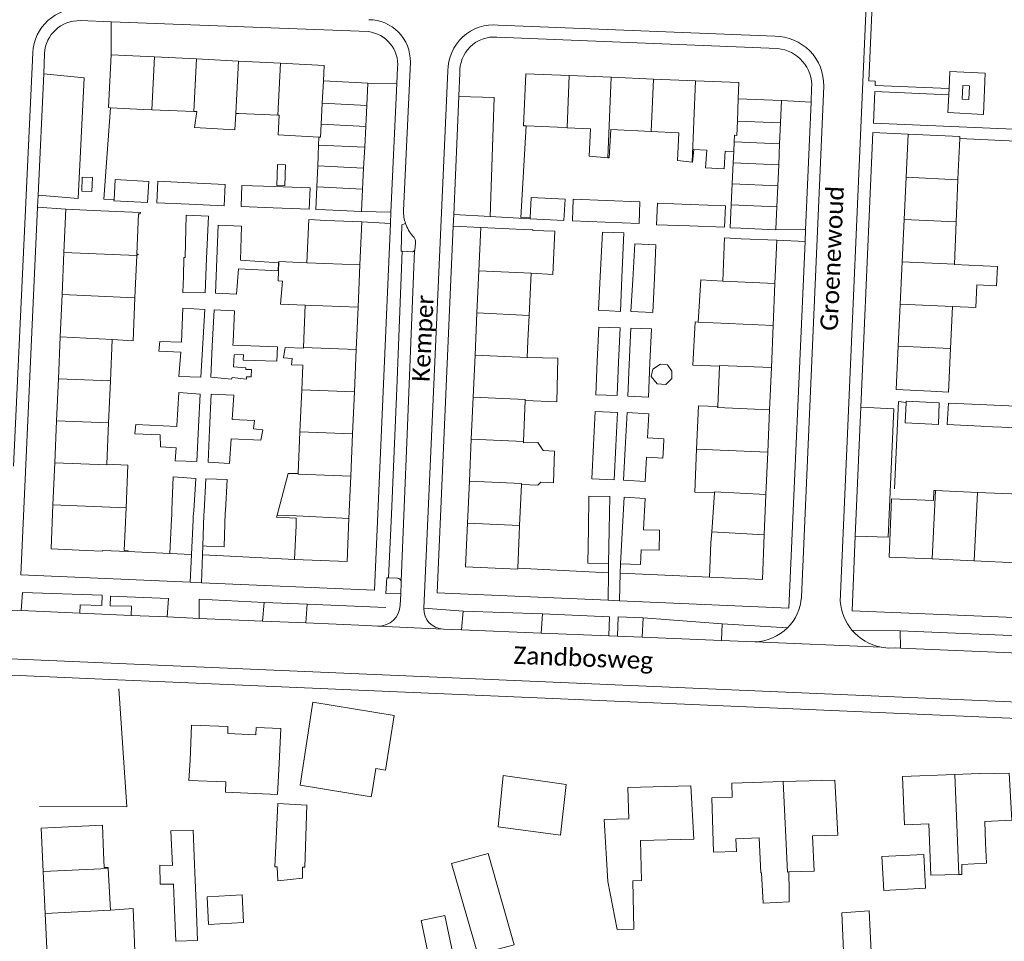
# Model space of a CAD drawing. Extents: x 177628 to 188968, y 384226 to 390673.
# Tile 88 of 256: x 182685 to 182826, y 386234 to 386366. Entities that reach past the tile are written whole.
import ezdxf

# ---------------------------------------------------------------- set-up
doc = ezdxf.new("R2010")
doc.units = 0
for name, color, linetype, lineweight in [('B01_F', 14, 'Continuous', 9), ('B01_T', 14, 'Continuous', 9), ('B02_D', 14, 'Continuous', 9), ('B02_F', 14, 'Continuous', 9), ('B02_T', 14, 'Continuous', 9), ('B07_D', 14, 'Continuous', 9), ('B11_F', 14, 'Continuous', 9), ('B11_S', 14, 'Continuous', 9), ('B14_F', 14, 'Continuous', 9), ('T01_F', 253, 'Continuous', 9), ('T03_T', 253, 'Continuous', 9), ('T04_F', 253, 'HAAG', 9), ('T04_T', 253, 'HAAG', 9), ('T05_F', 253, 'Continuous', 9), ('T22_T', 253, 'Continuous', 9), ('V00_F', 8, 'Continuous', 9), ('V00_T', 8, 'Continuous', 9), ('Z06', 7, 'Continuous', 9)]:
    doc.layers.add(name, color=color, linetype=linetype, lineweight=lineweight)
doc.styles.add('Legend', font='calibri.ttf')
doc.linetypes.add('HAAG', pattern='A,4,-1,[5,TOPOCAD.SHX,S=0.35,R=0,X=-0.35,Y=-0.35],-1', length=6)

msp = doc.modelspace()

# ---------------------------------------------------------------- linework, layer by layer
at = {"layer": 'B01_F', "linetype": 'Continuous'}
msp.add_lwpolyline([(182823.623, 386248.223), (182823.512, 386251.311)], dxfattribs=at)
at = {"layer": 'B01_T', "linetype": 'Continuous'}
for points in [[(182698.405, 386353.439), (182698.149, 386353.452), (182698.527, 386361.025)], [(182698.527, 386361.025), (182704.724, 386360.716)], [(182704.724, 386360.716), (182710.721, 386360.416)], [(182710.721, 386360.416), (182716.718, 386360.117)], [(182716.718, 386360.117), (182722.716, 386359.818)], [(182722.716, 386359.818), (182728.986, 386359.505), (182728.88, 386357.296)], [(182757.886, 386350.835), (182757.514, 386350.851), (182757.825, 386358.307), (182764.045, 386358.047)], [(182764.045, 386358.047), (182770.064, 386357.796)], [(182770.064, 386357.796), (182776.084, 386357.545)], [(182776.084, 386357.545), (182782.103, 386357.293)], [(182728.88, 386357.296), (182735.241, 386356.979)], [(182735.241, 386356.979), (182735.081, 386353.768)], [(182782.103, 386357.293), (182788.313, 386357.034), (182788.22, 386354.717)], [(182788.22, 386354.717), (182794.394, 386354.459)], [(182703.124, 386353.204), (182698.405, 386353.439)], [(182704.346, 386353.152), (182703.124, 386353.204)], [(182735.081, 386353.768), (182734.932, 386350.772)], [(182794.394, 386354.459), (182794.261, 386351.271)], [(182710.346, 386352.899), (182704.346, 386353.152)], [(182710.764, 386352.881), (182710.346, 386352.899)], [(182716.8, 386352.628), (182722.345, 386352.397)], [(182722.345, 386352.397), (182722.529, 386352.389)], [(182734.932, 386350.772), (182734.782, 386347.776)], [(182762.353, 386350.649), (182757.886, 386350.835)], [(182763.733, 386350.587), (182762.353, 386350.649)], [(182767.106, 386350.435), (182763.733, 386350.587)], [(182794.261, 386351.271), (182794.136, 386348.273)], [(182728.247, 386349.249), (182728.197, 386348.104)], [(182770, 386350.304), (182775.77, 386350.043)], [(182775.77, 386350.043), (182779.711, 386349.864)], [(182812.54, 386349.671), (182812.253, 386343.5)], [(182819.912, 386349.058), (182819.925, 386349.328), (182812.54, 386349.671)], [(182819.689, 386344.266), (182819.912, 386349.058)], [(182728.197, 386348.104), (182728.068, 386345.107)], [(182734.782, 386347.776), (182734.633, 386344.779)], [(182794.136, 386348.273), (182794.011, 386345.276)], [(182787.574, 386347.198), (182787.5, 386345.548)], [(182728.068, 386345.107), (182727.938, 386342.109)], [(182734.633, 386344.779), (182734.483, 386341.783)], [(182787.5, 386345.548), (182787.367, 386342.551)], [(182794.011, 386345.276), (182793.886, 386342.279)], [(182811.971, 386337.45), (182812.253, 386343.5)], [(182819.643, 386343.145), (182819.689, 386344.266)], [(182727.938, 386342.109), (182727.798, 386338.872), (182729.188, 386338.843)], [(182787.367, 386342.551), (182787.233, 386339.554)], [(182793.886, 386342.279), (182793.76, 386339.281)], [(182819.394, 386337.119), (182819.643, 386343.145)], [(182734.483, 386341.783), (182734.324, 386338.587)], [(182787.233, 386339.554), (182787.086, 386336.264), (182788.619, 386336.199)], [(182793.76, 386339.281), (182793.627, 386336.084)], [(182691.754, 386332.732), (182692.022, 386338.918)], [(182692.022, 386338.918), (182697.017, 386338.702)], [(182702.169, 386332.275), (182702.174, 386332.385), (182702.385, 386332.376), (182702.389, 386332.476), (182702.179, 386332.485), (182702.414, 386338.25), (182702.685, 386338.238), (182702.694, 386338.456), (182697.017, 386338.702)], [(182734.324, 386338.587), (182729.188, 386338.843)], [(182729.24, 386337.328), (182726.786, 386337.432), (182726.528, 386331.252)], [(182734.353, 386337.109), (182729.24, 386337.328)], [(182734.089, 386330.951), (182734.353, 386337.109)], [(182751.122, 386330.088), (182751.403, 386336.307)], [(182751.403, 386336.307), (182756.432, 386336.08)], [(182811.69, 386331.4), (182811.971, 386337.45)], [(182819.144, 386331.055), (182819.394, 386337.119)], [(182756.432, 386336.08), (182758.862, 386335.969), (182758.858, 386335.879)], [(182793.627, 386336.084), (182793.623, 386335.99), (182788.619, 386336.199)], [(182786.023, 386328.607), (182786.278, 386334.803), (182788.667, 386334.7)], [(182793.733, 386334.485), (182788.667, 386334.7)], [(182793.471, 386328.3), (182793.733, 386334.485)], [(182691.493, 386326.694), (182691.754, 386332.732)], [(182701.918, 386326.28), (182702.169, 386332.275)], [(182726.528, 386331.252), (182722.521, 386331.419), (182722.407, 386328.665), (182723.004, 386328.64)], [(182733.829, 386324.892), (182734.089, 386330.951)], [(182811.407, 386325.34), (182811.69, 386331.4)], [(182818.865, 386324.995), (182822.201, 386324.841), (182822.35, 386328.086), (182825.175, 386327.956), (182825.302, 386330.711), (182819.142, 386330.995), (182819.144, 386331.055)], [(182750.851, 386324.069), (182751.122, 386330.088)], [(182758.581, 386329.746), (182758.308, 386323.732)], [(182793.216, 386322.285), (182793.471, 386328.3)], [(182691.233, 386320.679), (182691.493, 386326.694)], [(182726.275, 386325.181), (182726.023, 386319.146)], [(182811.128, 386319.332), (182811.407, 386325.34)], [(182733.57, 386318.863), (182733.829, 386324.892)], [(182750.579, 386318.049), (182750.851, 386324.069)], [(182818.588, 386318.985), (182818.865, 386324.995)], [(182792.961, 386316.252), (182793.216, 386322.285)], [(182690.973, 386314.667), (182691.233, 386320.679)], [(182698.651, 386320.271), (182698.401, 386314.345)], [(182758.145, 386320.102), (182758.035, 386317.679)], [(182726.023, 386319.146), (182726.019, 386319.055)], [(182733.31, 386312.805), (182733.57, 386318.863)], [(182750.308, 386312.031), (182750.579, 386318.049)], [(182815.77, 386312.875), (182810.838, 386313.105), (182811.128, 386319.332)], [(182815.77, 386312.875), (182818.3, 386312.755), (182818.588, 386318.985)], [(182725.77, 386313.078), (182725.917, 386316.601)], [(182785.525, 386316.481), (182785.287, 386310.676)], [(182792.704, 386310.195), (182792.961, 386316.252)], [(182690.713, 386308.654), (182690.973, 386314.667)], [(182698.401, 386314.345), (182698.148, 386308.332)], [(182725.518, 386307.046), (182725.77, 386313.078)], [(182733.051, 386306.773), (182733.31, 386312.805)], [(182750.037, 386306.012), (182750.308, 386312.031)], [(182757.757, 386311.528), (182757.492, 386305.676)], [(182785.287, 386310.676), (182782.519, 386310.781), (182782.259, 386304.606)], [(182792.448, 386304.161), (182792.704, 386310.195)], [(182690.452, 386302.641), (182690.713, 386308.654)], [(182698.148, 386308.332), (182697.9, 386302.437)], [(182725.27, 386301.102), (182725.518, 386307.046)], [(182732.792, 386300.727), (182733.051, 386306.773)], [(182749.765, 386299.993), (182750.037, 386306.012)], [(182757.492, 386305.676), (182757.484, 386305.492)], [(182782.259, 386304.606), (182782, 386298.442), (182784.819, 386298.335)], [(182792.192, 386298.117), (182792.448, 386304.161)], [(182690.192, 386296.628), (182690.452, 386302.641)], [(182697.9, 386302.437), (182700.907, 386302.311), (182700.645, 386296.176)], [(182732.532, 386294.668), (182732.792, 386300.727)], [(182749.494, 386293.974), (182749.765, 386299.993)], [(182757.215, 386299.533), (182756.949, 386293.638)], [(182784.819, 386298.335), (182784.433, 386292.758)], [(182816.436, 386298.649), (182816.228, 386298.658)], [(182822.472, 386298.399), (182816.436, 386298.649)], [(182828.503, 386298.149), (182822.472, 386298.399)], [(182791.947, 386292.319), (182792.192, 386298.117)], [(182810.168, 386297.494), (182809.797, 386289.148), (182815.961, 386288.875)], [(182694.914, 386290.099), (182689.919, 386290.315), (182690.192, 386296.628)], [(182700.919, 386289.939), (182700.923, 386290.039), (182700.383, 386290.062), (182700.645, 386296.176)], [(182732.532, 386294.668), (182732.267, 386288.489), (182724.756, 386288.811)], [(182724.964, 386293.666), (182725.003, 386294.699)], [(182724.756, 386288.811), (182724.964, 386293.666)], [(182756.675, 386287.573), (182756.668, 386287.419), (182749.213, 386287.755), (182749.494, 386293.974)], [(182756.949, 386293.638), (182756.891, 386292.347)], [(182784.433, 386292.758), (182784.324, 386291.19)], [(182756.891, 386292.347), (182756.675, 386287.573)], [(182791.947, 386292.319), (182791.676, 386285.925), (182784.115, 386286.245)], [(182694.914, 386290.099), (182697.298, 386289.996), (182697.302, 386290.096), (182700.919, 386289.939)], [(182784.115, 386286.245), (182784.324, 386291.19)], [(182815.961, 386288.875), (182821.993, 386288.608)], [(182821.993, 386288.608), (182828.044, 386288.339)], [(182735.712, 386254.854), (182725.547, 386256.495), (182727.373, 386268.372), (182738.989, 386266.449), (182737.772, 386258.645), (182736.375, 386258.872), (182735.873, 386255.556)], [(182709.809, 386260.098), (182710.015, 386265.094), (182715.223, 386264.888), (182715.183, 386263.886), (182719.203, 386263.726), (182719.243, 386264.746), (182722.764, 386264.606), (182722.555, 386259.607)], [(182722.555, 386259.607), (182722.333, 386255.185), (182714.866, 386255.481), (182714.927, 386256.963), (182709.629, 386257.172), (182709.809, 386260.098)], [(182763.63, 386256.604), (182762.777, 386249.328), (182753.861, 386250.559), (182754.618, 386257.892), (182763.63, 386256.604)], [(182815.472, 386250.962), (182812, 386250.812), (182811.74, 386257.765), (182819.215, 386258.051)], [(182819.215, 386258.051), (182822.705, 386258.185), (182822.71, 386258.114), (182826.984, 386258.233), (182827.373, 386251.478), (182823.512, 386251.311)], [(182769.578, 386242.705), (182769.041, 386251.591), (182772.569, 386251.693), (182772.44, 386256.171), (182781.446, 386256.432), (182781.858, 386248.768), (182774.233, 386248.575), (182774.363, 386242.851), (182773.135, 386242.814)], [(182794.633, 386257.008), (182787.304, 386256.784), (182787.367, 386254.775)], [(182795.468, 386244.084), (182799.11, 386244.218), (182798.856, 386249.239), (182802.468, 386249.372), (182802.032, 386257.235), (182794.633, 386257.008)], [(182787.879, 386248.832), (182787.968, 386247.024), (182784.684, 386246.924), (182784.447, 386254.686), (182787.367, 386254.775)], [(182697.259, 386250.783), (182688.506, 386250.373), (182688.798, 386244.127)], [(182787.879, 386248.832), (182791.227, 386248.955), (182791.473, 386243.937), (182791.563, 386243.94)], [(182823.727, 386245.347), (182823.623, 386248.223)], [(182688.798, 386244.127), (182689.08, 386238.119)], [(182689.08, 386238.119), (182689.36, 386232.129)]]:
    msp.add_lwpolyline(points, dxfattribs=at)
at = {"layer": 'B02_D', "linetype": 'Continuous'}
for points in [[(182707.153, 386294.627), (182706.921, 386289.632)], [(182710.01, 386289.488), (182710.242, 386294.483)], [(182706.921, 386289.632), (182710.01, 386289.488)]]:
    msp.add_lwpolyline(points, dxfattribs=at)
at = {"layer": 'B02_F', "linetype": 'Continuous'}
for points in [[(182721.681, 386339.119), (182726.864, 386338.924), (182726.978, 386341.968)], [(182717.113, 386339.291), (182721.681, 386339.119)], [(182781.236, 386336.524), (182786.264, 386336.332), (182786.383, 386339.421)], [(182776.537, 386336.704), (182781.236, 386336.524)], [(182818.327, 386311.188), (182822.735, 386310.976)], [(182822.735, 386310.976), (182827.998, 386310.723), (182827.856, 386307.641)], [(182769.832, 386297.828), (182769.759, 386293.061)], [(182771.891, 386297.695), (182771.611, 386292.599)], [(182769.759, 386293.061), (182769.686, 386288.238)], [(182771.611, 386292.599), (182771.367, 386288.167)], [(182726.518, 386253.622), (182722.349, 386253.903)], [(182814.768, 386246.605), (182808.771, 386246.283)], [(182806.97, 386238.539), (182803.032, 386238.251), (182803.557, 386226.152)]]:
    msp.add_lwpolyline(points, dxfattribs=at)
at = {"layer": 'B02_T', "linetype": 'Continuous'}
for points in [[(182820.264, 386354.674), (182821.234, 386354.625), (182821.332, 386356.565), (182820.354, 386356.615), (182820.264, 386354.674)], [(182695.851, 386343.456), (182694.382, 386343.52), (182694.296, 386341.522), (182695.765, 386341.458), (182695.851, 386343.456)], [(182812.247, 386311.274), (182812.12, 386308.342), (182816.853, 386308.137), (182816.987, 386311.236), (182812.254, 386311.441)], [(182812.254, 386311.441), (182812.247, 386311.274)], [(182711.796, 386295.645), (182711.78, 386295.209)], [(182714.846, 386295.537), (182714.661, 386290.618)], [(182707.153, 386294.627), (182707.176, 386295.126)], [(182710.266, 386294.992), (182710.242, 386294.483)], [(182711.78, 386295.209), (182711.612, 386290.733)], [(182774.315, 386290.185), (182776.904, 386290.12), (182776.967, 386292.723)], [(182776.967, 386292.723), (182776.973, 386292.98), (182774.65, 386293.037)], [(182711.612, 386290.733), (182712.13, 386290.713)], [(182774.315, 386290.185), (182774.263, 386288.096), (182771.367, 386288.167)], [(182769.686, 386288.238), (182766.726, 386288.283)], [(182756.19, 386233.677), (182750.949, 386232.252), (182747.208, 386245.289), (182752.436, 386246.71), (182756.19, 386233.677)], [(182717.435, 386236.862), (182717.233, 386240.815), (182712.226, 386240.513), (182712.425, 386236.559), (182717.435, 386236.862)]]:
    msp.add_lwpolyline(points, dxfattribs=at)
at = {"layer": 'B07_D', "linetype": 'Continuous'}
for points in [[(182704.724, 386360.716), (182704.346, 386353.152)], [(182710.721, 386360.416), (182710.346, 386352.899)], [(182716.718, 386360.117), (182716.344, 386352.616)], [(182722.716, 386359.818), (182722.345, 386352.397)], [(182764.045, 386358.047), (182763.733, 386350.587)], [(182770.064, 386357.796), (182769.583, 386346.28)], [(182776.084, 386357.545), (182775.77, 386350.043)], [(182728.88, 386357.296), (182728.719, 386354.085)], [(182782.103, 386357.293), (182781.618, 386345.675)], [(182788.096, 386351.528), (182788.22, 386354.717)], [(182728.719, 386354.085), (182728.57, 386351.089)], [(182735.081, 386353.768), (182728.719, 386354.085)], [(182728.57, 386351.089), (182728.477, 386349.237), (182728.247, 386349.249)], [(182734.932, 386350.772), (182728.57, 386351.089)], [(182787.634, 386348.545), (182787.677, 386349.503), (182788.016, 386349.488), (182788.096, 386351.528)], [(182794.261, 386351.271), (182788.096, 386351.528)], [(182734.782, 386347.776), (182728.197, 386348.104)], [(182787.574, 386347.198), (182787.634, 386348.545)], [(182794.136, 386348.273), (182787.634, 386348.545)], [(182734.633, 386344.779), (182728.068, 386345.107)], [(182794.011, 386345.276), (182787.5, 386345.548)], [(182812.253, 386343.5), (182819.643, 386343.145)], [(182734.483, 386341.783), (182727.938, 386342.109)], [(182793.886, 386342.279), (182787.367, 386342.551)], [(182793.76, 386339.281), (182787.233, 386339.554)], [(182811.971, 386337.45), (182819.394, 386337.119)], [(182691.754, 386332.732), (182702.169, 386332.275)], [(182726.528, 386331.252), (182734.089, 386330.951)], [(182811.69, 386331.4), (182819.144, 386331.055)], [(182751.122, 386330.088), (182758.581, 386329.746)], [(182793.471, 386328.3), (182786.023, 386328.607)], [(182691.493, 386326.694), (182701.916, 386326.221)], [(182726.275, 386325.181), (182733.829, 386324.892)], [(182811.407, 386325.34), (182818.865, 386324.995)], [(182750.851, 386324.069), (182758.308, 386323.732)], [(182782.481, 386322.749), (182793.216, 386322.285)], [(182691.233, 386320.679), (182698.651, 386320.271)], [(182726.023, 386319.146), (182733.57, 386318.863)], [(182750.579, 386318.049), (182758.035, 386317.679)], [(182818.588, 386318.985), (182811.128, 386319.332)], [(182785.525, 386316.481), (182785.528, 386316.56), (182792.961, 386316.252)], [(182698.401, 386314.345), (182690.973, 386314.667)], [(182733.31, 386312.805), (182725.77, 386313.078)], [(182757.757, 386311.528), (182757.765, 386311.695), (182750.308, 386312.031)], [(182785.287, 386310.676), (182785.282, 386310.547), (182792.704, 386310.195)], [(182698.148, 386308.332), (182690.713, 386308.654)], [(182733.051, 386306.773), (182725.518, 386307.046)], [(182757.492, 386305.676), (182750.037, 386306.012)], [(182782.259, 386304.606), (182792.448, 386304.161)], [(182697.9, 386302.437), (182697.895, 386302.319), (182690.452, 386302.641)], [(182725.27, 386301.102), (182725.266, 386301.014), (182732.792, 386300.727)], [(182757.215, 386299.533), (182757.221, 386299.657), (182749.765, 386299.993)], [(182784.819, 386298.335), (182784.828, 386298.464), (182792.192, 386298.117)], [(182815.961, 386288.875), (182816.436, 386298.649)], [(182821.993, 386288.608), (182822.472, 386298.399)], [(182700.645, 386296.176), (182690.192, 386296.628)], [(182732.532, 386294.668), (182725.019, 386295.047), (182722.267, 386295.146)], [(182756.949, 386293.638), (182749.494, 386293.974)], [(182791.947, 386292.319), (182784.433, 386292.758)], [(182819.215, 386258.051), (182819.768, 386243.707)], [(182794.633, 386257.008), (182795.249, 386244.076), (182795.468, 386244.084)], [(182688.798, 386244.127), (182698.1, 386244.564)], [(182689.08, 386238.119), (182698.421, 386238.64)]]:
    msp.add_lwpolyline(points, dxfattribs=at)
at = {"layer": 'B11_F', "linetype": 'Continuous'}
for points in [[(182716.228, 386350.284), (182716.344, 386352.616)], [(182716.344, 386352.616), (182716.8, 386352.628)], [(182722.423, 386349.554), (182722.529, 386352.389)], [(182728.247, 386349.249), (182722.423, 386349.554)], [(182816.228, 386298.658), (182816.158, 386297.239), (182810.168, 386297.494)], [(182697.406, 386246.846), (182697.259, 386250.783)], [(182698.092, 386244.705), (182697.503, 386244.708), (182697.406, 386246.846)], [(182698.1, 386244.564), (182698.092, 386244.705)]]:
    msp.add_lwpolyline(points, dxfattribs=at)
at = {"layer": 'B11_S', "linetype": 'Continuous'}
for points in [[(182710.764, 386352.881), (182710.439, 386350.612), (182716.228, 386350.284)], [(182767.106, 386350.435), (182766.9, 386346.5), (182769.583, 386346.28)], [(182769.583, 386346.28), (182769.737, 386346.267), (182770, 386350.304)], [(182779.711, 386349.864), (182779.532, 386345.875), (182781.618, 386345.675)], [(182781.618, 386345.675), (182781.66, 386345.671), (182781.852, 386347.465), (182783.75, 386347.371), (182783.552, 386344.83), (182786.209, 386344.721), (182786.372, 386347.241), (182787.574, 386347.198)], [(182758.581, 386329.746), (182761.708, 386329.596), (182761.996, 386335.773), (182758.858, 386335.879)], [(182726.275, 386325.181), (182722.749, 386325.332), (182723.004, 386328.64)], [(182786.023, 386328.607), (182782.861, 386328.794), (182782.481, 386322.749)], [(182698.651, 386320.271), (182701.681, 386320.065), (182701.916, 386326.221)], [(182701.916, 386326.221), (182701.918, 386326.28)], [(182758.308, 386323.732), (182758.145, 386320.102)], [(182782.481, 386322.749), (182782.069, 386322.79), (182781.722, 386316.613), (182785.525, 386316.481)], [(182725.917, 386316.601), (182724.333, 386316.646), (182724.415, 386317.556), (182723.172, 386317.646), (182723.393, 386319.119), (182726.019, 386319.055)], [(182757.757, 386311.528), (182762.278, 386311.34), (182762.437, 386317.614), (182758.035, 386317.679)], [(182757.215, 386299.533), (182759.537, 386299.453), (182759.973, 386299.872), (182761.777, 386299.757), (182761.936, 386304.307), (182760.316, 386304.407), (182759.564, 386305.54), (182757.484, 386305.492)], [(182725.27, 386301.102), (182723.825, 386301.078), (182722.267, 386295.146)], [(182722.267, 386295.146), (182722.189, 386294.849), (182725.003, 386294.699)], [(182735.873, 386255.556), (182735.712, 386254.854)], [(182815.472, 386250.962), (182815.79, 386243.621), (182819.768, 386243.707)], [(182819.768, 386243.707), (182820.22, 386243.717), (182820.19, 386245.164), (182823.727, 386245.347)], [(182698.421, 386238.64), (182698.1, 386244.564)], [(182795.496, 386241.291), (182795.511, 386239.798), (182791.811, 386239.621), (182791.563, 386243.94)], [(182795.468, 386244.084), (182795.496, 386241.291)], [(182773.135, 386242.814), (182773.295, 386235.904), (182770.923, 386235.836), (182769.578, 386242.705)], [(182698.756, 386232.472), (182701.885, 386232.744), (182701.642, 386238.876), (182698.421, 386238.64)]]:
    msp.add_lwpolyline(points, dxfattribs=at)
at = {"layer": 'B14_F', "linetype": 'Continuous'}
for points in [[(182723.444, 386345.259), (182723.344, 386342.276), (182722.208, 386342.314), (182722.308, 386345.297)], [(182723.444, 386345.259), (182722.308, 386345.297)], [(182698.92, 386340.252), (182698.913, 386340.135), (182703.733, 386339.861), (182703.906, 386342.903), (182699.086, 386343.177)], [(182699.086, 386343.177), (182698.92, 386340.252)], [(182705.033, 386339.853), (182705.174, 386342.919), (182709.837, 386342.704)], [(182709.837, 386342.704), (182714.826, 386342.474), (182714.685, 386339.408), (182709.684, 386339.639)], [(182721.833, 386342.162), (182717.227, 386342.335), (182717.113, 386339.291)], [(182726.978, 386341.968), (182721.833, 386342.162)], [(182758.446, 386337.672), (182758.597, 386340.596), (182763.455, 386340.351), (182763.298, 386337.307), (182758.44, 386337.552)], [(182709.684, 386339.639), (182705.033, 386339.853)], [(182769.328, 386340.177), (182764.612, 386340.355), (182764.495, 386337.252), (182769.199, 386337.075)], [(182774.031, 386336.893), (182774.148, 386339.996), (182769.328, 386340.177)], [(182781.365, 386339.613), (182776.656, 386339.793), (182776.537, 386336.704)], [(182786.383, 386339.421), (182781.365, 386339.613)], [(182712.173, 386331.877), (182712.436, 386337.944), (182709.238, 386338.07), (182709.101, 386332.01)], [(182717.034, 386331.639), (182717.154, 386336.476), (182713.818, 386336.634), (182713.628, 386331.772)], [(182758.44, 386337.552), (182758.446, 386337.672)], [(182769.199, 386337.075), (182774.031, 386336.893)], [(182768.495, 386329.291), (182768.818, 386335.626)], [(182768.818, 386335.626), (182771.868, 386335.535), (182771.58, 386329.15)], [(182773.122, 386328.826), (182773.415, 386333.972)], [(182773.415, 386333.972), (182776.428, 386333.832), (182776.225, 386329.045)], [(182708.877, 386329.268), (182708.76, 386326.998), (182711.959, 386326.96), (182712.173, 386331.877)], [(182708.877, 386329.268), (182708.919, 386332.019)], [(182709.101, 386332.01), (182708.919, 386332.019)], [(182713.628, 386331.772), (182713.437, 386326.897)], [(182713.437, 386326.897), (182716.467, 386326.778), (182716.732, 386330.398), (182722.415, 386330.085), (182722.464, 386331.241), (182717.034, 386331.639)], [(182771.58, 386329.15), (182771.361, 386324.303), (182768.251, 386324.492), (182768.495, 386329.291)], [(182776.225, 386329.045), (182776.016, 386324.122), (182772.862, 386324.267), (182773.122, 386328.826)], [(182711.896, 386324.59), (182708.786, 386324.738), (182708.578, 386319.879)], [(182711.615, 386319.704), (182711.896, 386324.59)], [(182716.16, 386324.363), (182713.242, 386324.525), (182712.976, 386319.315)], [(182715.953, 386319.922), (182716.16, 386324.363)], [(182768.063, 386317.181), (182768.264, 386322.058)], [(182768.264, 386322.058), (182771.31, 386321.933), (182771.108, 386317.03)], [(182772.64, 386316.704), (182772.854, 386321.909)], [(182772.854, 386321.909), (182775.795, 386321.788), (182775.596, 386316.939)], [(182708.578, 386319.879), (182705.48, 386319.995), (182705.338, 386318.594), (182708.466, 386318.48), (182708.192, 386314.964), (182711.338, 386314.885), (182711.615, 386319.704)], [(182722.194, 386317.172), (182722.292, 386319.25), (182715.932, 386319.464), (182715.953, 386319.922)], [(182712.976, 386319.315), (182712.75, 386314.892), (182715.748, 386314.62), (182715.805, 386314.819), (182717.873, 386314.611), (182717.891, 386314.926), (182718.522, 386314.93), (182718.588, 386315.995), (182717.794, 386315.962), (182717.797, 386316.214), (182716.035, 386316.369), (182716.112, 386318.105), (182717.455, 386318.108), (182717.413, 386317.323), (182722.194, 386317.172)], [(182771.108, 386317.03), (182770.912, 386312.257), (182767.866, 386312.382), (182768.063, 386317.181)], [(182775.596, 386316.939), (182775.394, 386312.037), (182772.453, 386312.158), (182772.64, 386316.704)], [(182775.789, 386315.003), (182775.997, 386316.033), (182777.112, 386316.768), (182778.1, 386316.675), (182778.719, 386315.741), (182778.717, 386314.679), (182777.851, 386313.845), (182776.628, 386313.947), (182775.789, 386315.003)], [(182711.234, 386312.467), (182708.173, 386312.676), (182707.917, 386307.909)], [(182711.018, 386307.775), (182711.234, 386312.467)], [(182712.583, 386307.309), (182712.811, 386312.434)], [(182712.811, 386312.434), (182716.073, 386312.293), (182715.818, 386308.836), (182719.024, 386308.684), (182718.892, 386307.484)], [(182822.908, 386307.855), (182818.137, 386308.107), (182818.327, 386311.188)], [(182770.931, 386309.824), (182767.74, 386309.974), (182767.515, 386305.224)], [(182770.706, 386305.08), (182770.931, 386309.824)], [(182777.518, 386304.794), (182777.589, 386306.05), (182775.238, 386306.182), (182775.432, 386309.649), (182772.355, 386309.821), (182772.066, 386304.664)], [(182707.917, 386307.909), (182707.914, 386307.848), (182702.035, 386308.111), (182701.883, 386306.766), (182705.537, 386306.623), (182705.58, 386304.897), (182707.81, 386304.756), (182707.661, 386302.921), (182710.789, 386302.808), (182711.018, 386307.775)], [(182718.892, 386307.484), (182720.192, 386307.367), (182719.948, 386305.865), (182715.66, 386306.072), (182715.434, 386302.515), (182712.378, 386302.704), (182712.583, 386307.309)], [(182823.273, 386307.838), (182822.908, 386307.855)], [(182825.936, 386307.715), (182823.273, 386307.838)], [(182827.856, 386307.641), (182825.936, 386307.715)], [(182767.515, 386305.224), (182767.283, 386300.327), (182770.474, 386300.177), (182770.706, 386305.08)], [(182772.066, 386304.664), (182771.812, 386300.14), (182774.889, 386299.968), (182775.083, 386303.426)], [(182775.083, 386303.426), (182777.434, 386303.294), (182777.518, 386304.794)], [(182710.317, 386295.758), (182710.626, 386300.365), (182707.406, 386300.62), (182707.208, 386295.892)], [(182711.796, 386295.645), (182712.08, 386300.356), (182715.121, 386300.244), (182714.859, 386295.762)], [(182766.801, 386293.194), (182766.872, 386297.873), (182769.832, 386297.828)], [(182774.65, 386293.037), (182774.897, 386297.53), (182771.891, 386297.695)], [(182707.208, 386295.892), (182707.176, 386295.126)], [(182710.266, 386294.992), (182710.317, 386295.758)], [(182714.859, 386295.762), (182714.846, 386295.537)], [(182766.726, 386288.283), (182766.801, 386293.194)], [(182712.13, 386290.713), (182714.661, 386290.618)], [(182722.349, 386253.903), (182721.91, 386244.833), (182722.272, 386244.829), (182722.376, 386242.812), (182725.883, 386243.189), (182725.879, 386244.751), (182726.205, 386244.78), (182726.518, 386253.622)], [(182710.454, 386245.159), (182710.245, 386250.087), (182707.065, 386249.953), (182707.274, 386245.025)], [(182814.768, 386246.605), (182815.035, 386241.768), (182809.038, 386241.446), (182808.771, 386246.283)], [(182707.455, 386242.328), (182705.526, 386242.316), (182705.483, 386245.035), (182707.274, 386245.025)], [(182710.454, 386245.159), (182710.5, 386244.001)], [(182710.67, 386239.563), (182710.5, 386244.001)], [(182707.455, 386242.328), (182707.597, 386238.624)], [(182707.597, 386238.624), (182707.768, 386234.167), (182710.872, 386234.287), (182710.67, 386239.563)], [(182742.874, 386237.155), (182744.181, 386230.791), (182747.574, 386231.489), (182746.266, 386237.853), (182742.874, 386237.155)], [(182806.97, 386238.539), (182807.273, 386231.706), (182808.39, 386231.757), (182808.569, 386226.522), (182803.557, 386226.152)]]:
    msp.add_lwpolyline(points, dxfattribs=at)
at = {"layer": 'T01_F', "linetype": 'Continuous'}
for points in [[(182698.405, 386353.439), (182697.469, 386340.35), (182698.92, 386340.252)], [(182757.886, 386350.835), (182757.105, 386337.744)], [(182757.105, 386337.744), (182758.446, 386337.672)], [(182812.247, 386311.274), (182811.156, 386311.41), (182810.563, 386298.905)], [(182706.921, 386289.632), (182700.919, 386289.939)], [(182724.756, 386288.811), (182714.594, 386289.323)], [(182769.665, 386286.889), (182756.675, 386287.573)], [(182784.115, 386286.245), (182771.334, 386286.826)]]:
    msp.add_lwpolyline(points, dxfattribs=at)
at = {"layer": 'T03_T', "linetype": 'Continuous'}
for points in [[(182818.386, 386356.179), (182818.515, 386358.645), (182823.555, 386358.385), (182823.305, 386352.47), (182818.195, 386352.75), (182818.337, 386355.28)], [(182818.337, 386355.28), (182818.386, 386356.179)]]:
    msp.add_lwpolyline(points, dxfattribs=at)
at = {"layer": 'T04_F', "linetype": 'HAAG'}
msp.add_lwpolyline([(182699.601, 386270.296), (182700.737, 386253.385), (182688.241, 386253.452)], dxfattribs=at)
at = {"layer": 'T04_T', "linetype": 'HAAG'}
msp.add_lwpolyline([(182706.253, 386271.273), (182699.413, 386271.568)], dxfattribs=at)
at = {"layer": 'T05_F', "linetype": 'Continuous'}
for points in [[(182698.527, 386361.025), (182698.505, 386365.734)], [(182819.912, 386349.058), (182833.013, 386348.424), (182832.949, 386347.402)], [(182714.594, 386289.323), (182711.564, 386289.462)]]:
    msp.add_lwpolyline(points, dxfattribs=at)
at = {"layer": 'T22_T', "linetype": 'Continuous'}
for points in [[(182687.983, 386339.19), (182688.063, 386340.918)], [(182738.53, 386338.481), (182738.462, 386336.892)], [(182747.453, 386336.485), (182747.526, 386338.163)], [(182797.87, 386335.96), (182797.797, 386334.313)], [(182711.414, 386285.477), (182709.826, 386285.546)], [(182771.238, 386282.886), (182769.606, 386282.957)]]:
    msp.add_lwpolyline(points, dxfattribs=at)
at = {"layer": 'V00_F', "linetype": 'Continuous'}
for points in [[(182741.317, 386359.984), (182740.34, 386338.715)], [(182688.063, 386340.918), (182693.784, 386340.441), (182694.665, 386357.736), (182688.86, 386358.286)], [(182739.37, 386356.91), (182738.53, 386338.481)], [(182752.716, 386337.872), (182753.29, 386354.919), (182748.265, 386355.058)], [(182798.67, 386354.221), (182797.87, 386335.96)], [(182853.793, 386313.029), (182840.189, 386313.098), (182839.919, 386312.941), (182839.5, 386312.556), (182838.618, 386312.002), (182833.251, 386312.109), (182833.088, 386312.215), (182832.942, 386312.431), (182832.755, 386312.925), (182833.293, 386325.275), (182834.26, 386350.093), (182807.557, 386351.223)], [(182812.54, 386349.671), (182807.498, 386349.879)], [(182692.022, 386338.918), (182687.983, 386339.19)], [(182752.716, 386337.872), (182747.526, 386338.163)], [(182758.44, 386337.552), (182752.716, 386337.872)], [(182734.353, 386337.109), (182738.462, 386336.892)], [(182740.122, 386332.896), (182739.981, 386332.902), (182740.119, 386336.69), (182740.63, 386336.869)], [(182747.453, 386336.485), (182751.403, 386336.307)], [(182741.959, 386333.121), (182742.049, 386334.032)], [(182797.797, 386334.313), (182793.733, 386334.485)], [(182740.122, 386332.896), (182739.377, 386313.286), (182738.606, 386295.262), (182738.188, 386286.162)], [(182739.988, 386285.734), (182740.876, 386306.719), (182741.902, 386332.991)], [(182741.557, 386332.833), (182740.122, 386332.896)], [(182805.781, 386310.57), (182810.492, 386310.379), (182809.66, 386291.987), (182804.976, 386292.152)], [(182711.564, 386289.462), (182711.612, 386290.733)], [(182709.826, 386285.546), (182710.01, 386289.488)], [(182711.414, 386285.477), (182711.564, 386289.462)], [(182769.665, 386286.889), (182769.686, 386288.238)], [(182771.334, 386286.826), (182771.367, 386288.167)], [(182738.188, 386286.162), (182737.93, 386286.173), (182737.811, 386283.953), (182739.941, 386283.876)], [(182739.481, 386286.104), (182738.188, 386286.162)], [(182769.606, 386282.957), (182769.665, 386286.889)], [(182771.238, 386282.886), (182771.334, 386286.826)], [(182739.941, 386283.876), (182740.021, 386285.52)], [(182685.642, 386281.477), (182685.806, 386284.065), (182697.228, 386283.677), (182697.199, 386282.195)], [(182701.387, 386280.796), (182701.429, 386282.104), (182698.385, 386282.144), (182698.416, 386283.571), (182706.695, 386283.229), (182706.544, 386280.573)], [(182711.094, 386280.376), (182711.083, 386283.122), (182720.384, 386282.651)], [(182739.863, 386282.281), (182739.941, 386283.876)], [(182720.384, 386282.651), (182720.175, 386279.983)], [(182726.367, 386279.715), (182726.564, 386282.401)], [(182726.564, 386282.401), (182737.791, 386281.933)], [(182748.857, 386281.399), (182743.234, 386281.813)], [(182748.623, 386278.721), (182748.857, 386281.399)], [(182760.028, 386278.26), (182760.216, 386281.015)], [(182760.216, 386281.015), (182769.798, 386280.603), (182769.689, 386277.869)], [(182770.931, 386277.819), (182771.027, 386280.604), (182774.627, 386280.449)], [(182774.627, 386280.449), (182774.473, 386277.676)], [(182785.854, 386277.216), (182785.91, 386279.605)], [(182785.91, 386279.605), (182795.273, 386279.014)], [(182804.496, 386278.692), (182811.407, 386278.583)], [(182811.407, 386278.583), (182811.437, 386276.129)], [(182845.892, 386278.072), (182841.883, 386277.621), (182837.43, 386277.475), (182811.407, 386278.583)]]:
    msp.add_lwpolyline(points, dxfattribs=at)
at = {"layer": 'V00_F', "linetype": 'Continuous', "extrusion": (0, 0, -1)}
for centre, radius, start, end in [((-182735.349, 386360.072), 5.969, 90.39291, 180.84065), ((-182745.775, 386338.623), 5.436, 341.17539, 0.96862), ((-182745.775, 386338.632), 5.439, 319.18347, 341.08603), ((-182739.459, 386285.542), 0.562, 92.19552, 160.04715), ((-182739.46, 386285.543), 0.562, 160.12322, 182.34421)]:
    msp.add_arc(centre, radius, start, end, dxfattribs=at)
at = {"layer": 'V00_F', "linetype": 'Continuous'}
for centre, radius, start, end in [((182740.934, 386334.211), 1.129, 350.87637, 50.05536), ((182741.595, 386333.205), 0.374, 264.13004, 325.08277), ((182741.586, 386333.207), 0.382, 325.62505, 347.02374), ((182736.746, 386282.382), 3.118, 268.69158, 358.15126)]:
    msp.add_arc(centre, radius, start, end, dxfattribs=at)
at = {"layer": 'V00_T', "linetype": 'Continuous'}
for points in [[(182808.085, 386384.43), (182806.912, 386357.293), (182807.819, 386357.233), (182807.793, 386356.641)], [(182807.282, 386384.059), (182807.038, 386380.12), (182802.83, 386282.807)], [(182694.097, 386365.902), (182698.505, 386365.734)], [(182698.505, 386365.734), (182735.265, 386364.33)], [(182753.878, 386365.27), (182793.45, 386363.66)], [(182753.688, 386363.551), (182793.83, 386361.92)], [(182687.303, 386361.287), (182684.518, 386302.155)], [(182688.86, 386358.286), (182688.994, 386361.209)], [(182739.49, 386359.14), (182739.37, 386356.91)], [(182688.063, 386340.918), (182688.86, 386358.286)], [(182746.7, 386358.7), (182743.234, 386281.813)], [(182748.268, 386355.137), (182748.41, 386358.38)], [(182739.37, 386356.91), (182735.241, 386356.979)], [(182800.46, 386356.523), (182797.27, 386283.42)], [(182798.73, 386356.222), (182798.67, 386354.221)], [(182807.793, 386356.641), (182818.386, 386356.179)], [(182747.526, 386338.163), (182748.265, 386355.058)], [(182748.265, 386355.058), (182748.268, 386355.132)], [(182748.268, 386355.132), (182748.268, 386355.137)], [(182807.754, 386355.741), (182807.557, 386351.223)], [(182807.754, 386355.741), (182818.337, 386355.28)], [(182798.67, 386354.221), (182794.394, 386354.459)], [(182805.781, 386310.57), (182807.498, 386349.879)], [(182709.826, 386285.546), (182685.57, 386286.61), (182687.983, 386339.19)], [(182734.324, 386338.587), (182738.53, 386338.481)], [(182738.462, 386336.892), (182736.2, 386284.39), (182711.414, 386285.477)], [(182769.606, 386282.957), (182745.16, 386284.021), (182747.453, 386336.485)], [(182793.627, 386336.084), (182797.87, 386335.96)], [(182797.797, 386334.313), (182795.47, 386281.831), (182771.238, 386282.886)], [(182804.976, 386292.152), (182805.781, 386310.57)], [(182804.976, 386292.152), (182804.51, 386281.471), (182835.834, 386280.14)], [(182683.664, 386281.563), (182685.642, 386281.477)], [(182685.642, 386281.477), (182694.05, 386281.113)], [(182697.199, 386282.195), (182694.102, 386282.329), (182694.05, 386281.113)], [(182720.384, 386282.651), (182726.564, 386282.401)], [(182748.857, 386281.399), (182760.216, 386281.015)], [(182701.387, 386280.796), (182694.05, 386281.113)], [(182701.387, 386280.796), (182706.544, 386280.573)], [(182706.544, 386280.573), (182711.094, 386280.376)], [(182711.094, 386280.376), (182720.175, 386279.983)], [(182720.175, 386279.983), (182726.367, 386279.715)], [(182774.627, 386280.449), (182785.91, 386279.605)], [(182726.367, 386279.715), (182735.041, 386279.34)], [(182735.041, 386279.34), (182736.675, 386279.264)], [(182736.675, 386279.264), (182746.037, 386278.826)], [(182748.623, 386278.721), (182746.037, 386278.826)], [(182760.028, 386278.26), (182748.623, 386278.721)], [(182769.689, 386277.869), (182760.028, 386278.26)], [(182770.931, 386277.819), (182769.689, 386277.869)], [(182774.473, 386277.676), (182770.931, 386277.819)], [(182785.854, 386277.216), (182774.473, 386277.676)], [(182785.854, 386277.216), (182790.612, 386277.021)], [(182790.612, 386277.021), (182808.672, 386276.248)], [(182808.672, 386276.248), (182809.698, 386276.13), (182810.73, 386276.16), (182811.437, 386276.129)], [(182811.437, 386276.129), (182836.351, 386275.041), (182840.075, 386275.049), (182843.572, 386275.191), (182845.965, 386275.385)], [(182843.41, 386268.34), (182837.565, 386268.135), (182831.66, 386268.221), (182684.077, 386274.58)], [(182699.413, 386271.568), (182684.24, 386272.221)], [(182831.523, 386265.88), (182706.253, 386271.273)]]:
    msp.add_lwpolyline(points, dxfattribs=at)
for centre, radius, start, end in [((182694.001, 386360.97), 6.705, 87.73196, 177.29117), ((182693.911, 386360.983), 4.923, 87.8399, 177.3668), ((182753.252, 386358.748), 6.552, 84.51662, 180.41892), ((182734.753, 386359.599), 4.759, 354.46794, 83.82776), ((182753.32, 386358.647), 4.918, 85.71221, 183.11439), ((182793.481, 386356.679), 6.981, 358.71957, 90.25175), ((182793.343, 386356.546), 5.396, 356.56227, 84.82556), ((182790.447, 386283.857), 6.837, 314.89894, 356.33666), ((182809.989, 386283.311), 7.177, 184.02459, 220.05755), ((182746.154, 386281.745), 2.921, 178.65828, 267.70135), ((182790.449, 386283.85), 6.83, 271.36925, 314.93295), ((182809.99, 386283.29), 7.164, 219.92419, 259.39928)]:
    msp.add_arc(centre, radius, start, end, dxfattribs=at)

# ---------------------------------------------------------------- texts
at = {"layer": 'Z06', "linetype": 'Continuous', "style": 'Legend'}
for s, rotation, p in [('Groenewoud', 87.47809, (182802.439, 386321.459)), ('Zandbosweg', 357.7071, (182756.041, 386273.878))]:
    msp.add_text(s, height=2.5, rotation=rotation, dxfattribs=at).set_placement(p)
at = {"layer": 'Z06', "style": 'Legend'}
msp.add_text('Kemper', height=2.5, rotation=87.07753, dxfattribs=at).set_placement((182744.044, 386314.178))

doc.saveas('drawing.dxf')
